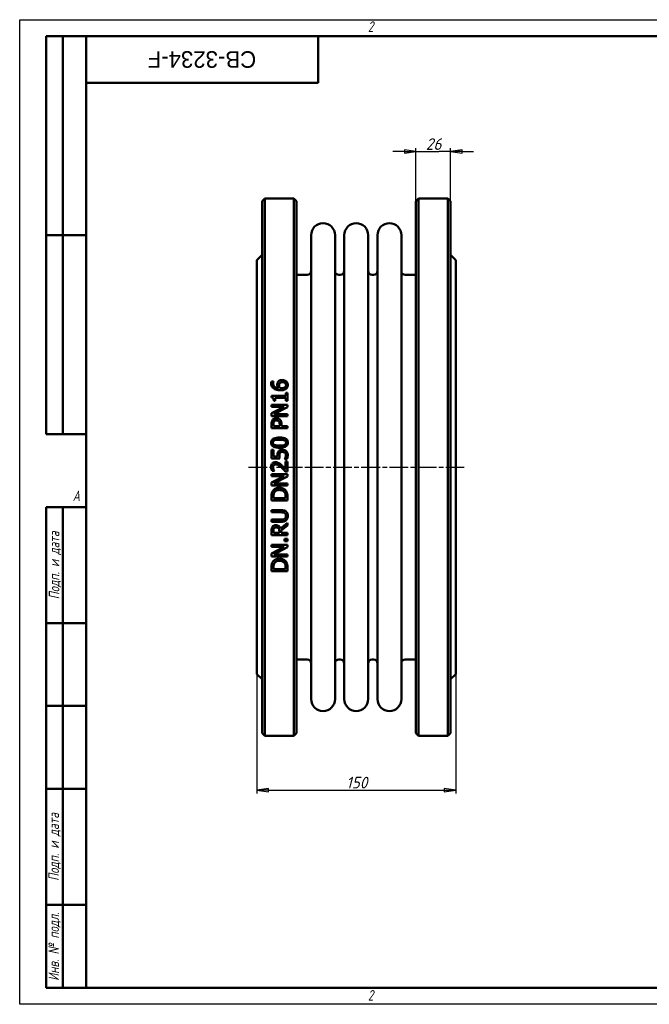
# Model space of a CAD drawing. Header units: millimetres. Extents: x 0 to 1050, y 0 to 742.
# Tile 1 of 2: x 0 to 475, y 0 to 742. Entities that reach past the tile are written whole.
import ezdxf
from ezdxf.enums import TextEntityAlignment as Align

# ---------------------------------------------------------------- set-up
doc = ezdxf.new("R2018")
doc.units = ezdxf.units.MM
doc.header["$LTSCALE"] = 2.5
doc.linetypes.add('CHAIN', pattern=[0.7087, 0.4724, -0.0591, 0.1181, -0.0591])
for name, color, linetype, lineweight in [('Видимый контур (ГОСТ)', 7, 'Continuous', 50), ('Кромка (ГОСТ)', 7, 'Continuous', 50), ('Обозначение (ГОСТ)', 7, 'Continuous', 25), ('Осевая линия (ГОСТ)', 7, 'Continuous', 25), ('Размер (ГОСТ)', 7, 'Continuous', 25), ('Эскизная геометрия (ГОСТ)', 7, 'Continuous', 50)]:
    doc.layers.add(name, color=color, linetype=linetype, lineweight=lineweight)
doc.styles.add('Альтернативный текст (ГОСТ)', font='arial.ttf', dxfattribs={"width": 0.8})
doc.styles.add('Обычный текст (ГОСТ)', font='GOST Common Italic.ttf')
doc.styles.add('Стиль текста110', font='GOST Common Italic.ttf', dxfattribs={"width": 0.8})
doc.styles.add('Стиль текста112', font='GOST Common Italic.ttf', dxfattribs={"width": 0.8})
doc.dimstyles.new('Обычный (ГОСТ)', dxfattribs={"dimscale": 2.5, "dimtxt": 3.5, "dimasz": 3.5, "dimexe": 1, "dimexo": 0, "dimgap": 0.5, "dimtad": 1, "dimtxsty": 'Обычный текст (ГОСТ)', "dimblk": 'Filled-1', "dimcen": 0.09, "dimdle": 15, "dimclrd": 256, "dimclre": 256, "dimclrt": 256, "dimazin": 2, "dimtfac": 0.714286, "dimtdec": 3, "dimtmove": 0, "dimatfit": 3, "dimfxl": 1, "dimtolj": 1, "dimlwd": 25, "dimlwe": 25, "dimarcsym": 0})

# ---------------------------------------------------------------- blocks, each defined once
blk = doc.blocks.new('Рамки ГОСТ - Рамка')
at = {"layer": 'Кромка (ГОСТ)', "lineweight": 25}
for p, q in [((0, 0), (0, 297)), ((0, 297), (420, 297)), ((420, 0), (0, 0))]:
    blk.add_line(p, q, dxfattribs=at)
at = {"layer": 'Кромка (ГОСТ)'}
for p, q in [((415, 292), (20, 292)), ((20, 292), (20, 5)), ((20, 5), (415, 5))]:
    blk.add_line(p, q, dxfattribs=at)
at = {"layer": 'Кромка (ГОСТ)', "char_height": 3.17, "attachment_point": 1, "style": 'Альтернативный текст (ГОСТ)'}
for s, insert, width in [('\\fGOST Common|b0|i1;{\\H3.1700;2}', (105, 296.5), 5.2328), ('\\fGOST Common|b0|i1;{\\H3.1700;A}', (16, 155), 5.1335), ('\\fGOST Common|b0|i1;{\\H3.1700;2}', (104.99, 4.3), 5.2328)]:
    blk.add_mtext(s, dxfattribs=dict(at, insert=insert, width=width))
blk = doc.blocks.new('ГОСТ - Доп. графы 1')
at = {"layer": 'Эскизная геометрия (ГОСТ)'}
for p, q in [((-12, 0), (-12, 145)), ((-12, 145), (0, 145)), ((-7, 145), (-7, 0)), ((-12, 110), (-7, 110)), ((-7, 110), (0, 110)), ((-12, 85), (-7, 85)), ((-7, 85), (0, 85)), ((-12, 60), (-7, 60)), ((-7, 60), (0, 60)), ((-12, 25), (-7, 25)), ((-7, 25), (0, 25)), ((0, 0), (-12, 0))]:
    blk.add_line(p, q, dxfattribs=at)
at = {"layer": 'Обозначение (ГОСТ)', "char_height": 3.17, "attachment_point": 5, "rotation": 90, "style": 'Альтернативный текст (ГОСТ)'}
for s, insert, width in [('\\fGOST Common|b0|i1;{\\H3.1700;Подп. и дата}', (-9.37, 127.41), 34.7679), ('\\fGOST Common|b0|i1;{\\H3.1700;Подп. и дата}', (-9.5, 42.47), 35.1486), ('\\fGOST Common|b0|i1;{\\H3.1700;Инв. № подл.}', (-9.5, 12.41), 24.9618)]:
    blk.add_mtext(s, dxfattribs=dict(at, insert=insert, width=width))
at = {"layer": 'Обозначение (ГОСТ)', "style": 'Стиль текста112'}
for tag, p in [('Подп._и_дата_2', (-3.53, 127.51)), ('Инв._номер_дубликата', (-3.41, 97.47)), ('Взамен_инв._номера', (-3.46, 72.53)), ('Подп._и_дата_1', (-3.42, 42.35)), ('ИНВЕНТАРНЫЙ_НОМЕР', (-3.33, 12.68))]:
    blk.add_attdef(tag, text='', height=3.17, rotation=90, dxfattribs=at).set_placement(p, align=Align.MIDDLE_CENTER)
blk = doc.blocks.new('ГОСТ - Доп. графы 2')
at = {"layer": 'Эскизная геометрия (ГОСТ)'}
for p, q in [((-12, 0), (-12, 120)), ((-12, 120), (0, 120)), ((-7, 0), (-7, 120)), ((-12, 60), (0, 60)), ((0, 0), (-12, 0))]:
    blk.add_line(p, q, dxfattribs=at)
at = {"layer": 'Обозначение (ГОСТ)', "style": 'Стиль текста112'}
for tag, p in [('Первичная_применяемость', (-3.65, 90.03)), ('Справочный_номер', (-3.55, 30.02))]:
    blk.add_attdef(tag, text='', height=3.17, rotation=90, dxfattribs=at).set_placement(p, align=Align.MIDDLE_CENTER)
blk = doc.blocks.new('ГОСТ - Доп. графы 3')
at = {"layer": 'Эскизная геометрия (ГОСТ)'}
for p, q in [((0, 0), (70, 0)), ((70, 0), (70, -14)), ((70, -14), (0, -14))]:
    blk.add_line(p, q, dxfattribs=at)
at = {"layer": 'Обозначение (ГОСТ)', "style": 'Стиль текста110'}
blk.add_attdef('ОБОЗНАЧЕНИЕ', text='', height=5, rotation=180, dxfattribs=at).set_placement((34.94, -6.97), align=Align.MIDDLE_CENTER)
blk = doc.blocks.new('Filled-1')
at = {"color": 0}
for p, q in [((0, 0), (-1, 0.143)), ((-1, 0.143), (-1, -0.143)), ((-1, 0), (0, 0)), ((-1, -0.143), (0, 0))]:
    blk.add_line(p, q, dxfattribs=at)
at = {"color": 0, "flags": 128}
blk.add_lwpolyline([(-1, -0.143), (0, 0), (-1, 0.143), (-1, -0.143)], dxfattribs=at)
at = {"color": 0}
blk.add_solid([(-1, -0.143), (0, 0), (-1, 0.143), (-1, -0.143)], dxfattribs=at)
blk = doc.blocks.new('*D9')
at = {"layer": 'Defpoints', "color": 0, "linetype": 'Continuous', "transparency": 16777216}
for p in [(178.64, 249.08), (328.64, 249.08), (328.64, 161.58)]:
    blk.add_point(p, dxfattribs=at)
at = {"layer": 'Размер (ГОСТ)', "linetype": 'Continuous', "lineweight": 25, "transparency": 16777216}
for p, q in [((178.64, 249.08), (178.64, 159.08)), ((328.64, 249.08), (328.64, 159.08)), ((187.39, 161.58), (319.89, 161.58))]:
    blk.add_line(p, q, dxfattribs=at)
at = {"layer": 'Размер (ГОСТ)', "linetype": 'Continuous', "lineweight": 25, "transparency": 16777216, "xscale": 8.75, "yscale": 8.75, "zscale": 8.75, "rotation": 180}
blk.add_blockref('Filled-1', (178.64, 161.58), dxfattribs=at)
at = {"layer": 'Размер (ГОСТ)', "linetype": 'Continuous', "lineweight": 25, "transparency": 16777216, "xscale": 8.75, "yscale": 8.75, "zscale": 8.75}
blk.add_blockref('Filled-1', (328.64, 161.58), dxfattribs=at)
at = {"layer": 'Размер (ГОСТ)', "linetype": 'Continuous', "lineweight": 25, "transparency": 16777216, "insert": (246.06, 171.58), "char_height": 8.75, "attachment_point": 1, "style": 'Обычный текст (ГОСТ)'}
blk.add_mtext('\\A1;150', dxfattribs=at)
blk = doc.blocks.new('*D13')
at = {"layer": 'Defpoints', "color": 0, "linetype": 'Continuous', "transparency": 16777216}
for p in [(324.64, 643.08), (298.64, 605.58), (324.64, 605.58)]:
    blk.add_point(p, dxfattribs=at)
at = {"layer": 'Размер (ГОСТ)', "linetype": 'Continuous', "lineweight": 25, "transparency": 16777216}
for p, q in [((289.89, 643.08), (281.14, 643.08)), ((298.64, 605.58), (298.64, 645.58)), ((298.64, 643.08), (307.39, 643.08)), ((307.39, 643.08), (315.89, 643.08)), ((324.64, 643.08), (315.89, 643.08)), ((324.64, 605.58), (324.64, 645.58)), ((333.39, 643.08), (342.14, 643.08))]:
    blk.add_line(p, q, dxfattribs=at)
at = {"layer": 'Размер (ГОСТ)', "linetype": 'Continuous', "lineweight": 25, "transparency": 16777216, "xscale": 8.75, "yscale": 8.75, "zscale": 8.75}
blk.add_blockref('Filled-1', (298.64, 643.08), dxfattribs=at)
at = {"layer": 'Размер (ГОСТ)', "linetype": 'Continuous', "lineweight": 25, "transparency": 16777216, "xscale": 8.75, "yscale": 8.75, "zscale": 8.75, "rotation": 180}
blk.add_blockref('Filled-1', (324.64, 643.08), dxfattribs=at)
at = {"layer": 'Размер (ГОСТ)', "linetype": 'Continuous', "lineweight": 25, "transparency": 16777216, "insert": (306.12, 653.08), "char_height": 8.75, "attachment_point": 1, "style": 'Обычный текст (ГОСТ)'}
blk.add_mtext('\\A1;26', dxfattribs=at)

msp = doc.modelspace()

# ---------------------------------------------------------------- linework, layer by layer
at = {"layer": 'Видимый контур (ГОСТ)'}
for p, q in [((182.641, 605.58), (184.641, 607.58)), ((182.641, 605.58), (182.641, 204.58)), ((184.641, 202.58), (184.641, 607.58)), ((184.641, 607.58), (206.641, 607.58)), ((206.641, 607.58), (206.641, 202.58)), ((208.641, 605.58), (206.641, 607.58)), ((208.641, 204.58), (208.641, 605.58)), ((298.641, 605.58), (300.641, 607.58)), ((298.641, 204.58), (298.641, 605.58)), ((300.641, 607.58), (322.641, 607.58)), ((300.641, 607.58), (300.641, 202.58)), ((322.641, 202.58), (322.641, 607.58)), ((324.641, 605.58), (322.641, 607.58)), ((324.641, 605.58), (324.641, 204.58)), ((219.641, 230.08), (219.641, 580.08)), ((237.641, 230.08), (237.641, 580.08)), ((244.641, 230.08), (244.641, 580.08)), ((262.641, 230.08), (262.641, 580.08)), ((269.641, 230.08), (269.641, 580.08)), ((287.641, 230.08), (287.641, 580.08)), ((178.641, 561.08), (182.641, 565.08)), ((328.641, 561.08), (324.641, 565.08)), ((178.641, 561.08), (178.641, 249.08)), ((328.641, 561.08), (328.641, 249.08)), ((208.641, 550.08), (216.641, 550.08)), ((240.641, 550.08), (241.641, 550.08)), ((265.641, 550.08), (266.641, 550.08)), ((290.641, 550.08), (298.641, 550.08)), ((189.734, 469.754), (191.28, 469.754)), ((191.28, 469.686), (191.28, 469.754)), ((200.567, 461.002), (200.567, 458.872)), ((200.567, 461.002), (201.793, 461.002)), ((201.793, 455.148), (201.793, 461.002)), ((189.754, 458.872), (189.754, 457.628)), ((189.754, 458.872), (200.567, 458.872)), ((192.525, 455.148), (191.426, 455.148)), ((192.525, 455.148), (192.525, 457.326)), ((200.567, 457.326), (192.525, 457.326)), ((200.567, 457.326), (200.567, 455.148)), ((201.793, 455.148), (200.567, 455.148)), ((189.793, 452.114), (201.793, 452.114)), ((189.793, 452.114), (189.793, 450.626)), ((199.293, 450.626), (189.793, 450.626)), ((199.293, 450.626), (189.793, 445.793)), ((189.793, 445.793), (189.793, 443.527)), ((191.446, 445.015), (201.793, 450.324)), ((201.793, 450.324), (201.793, 452.114)), ((201.793, 443.527), (189.793, 443.527)), ((191.446, 445.015), (201.793, 445.015)), ((201.793, 443.527), (201.793, 445.015)), ((189.793, 437.44), (189.793, 434.425)), ((201.793, 434.425), (189.793, 434.425)), ((191.173, 436.02), (191.173, 437.342)), ((191.173, 436.02), (195.958, 436.02)), ((195.958, 437.109), (195.958, 436.02)), ((197.319, 436.02), (197.319, 437.371)), ((197.319, 436.02), (201.793, 436.02)), ((201.793, 434.425), (201.793, 436.02)), ((189.793, 418.127), (189.793, 411.543)), ((189.793, 418.127), (191.203, 418.127)), ((191.203, 413.089), (191.203, 418.127)), ((195.977, 411.543), (189.793, 411.543)), ((191.203, 413.089), (194.402, 413.089)), ((199.663, 411.164), (199.663, 411.047)), ((201.365, 411.047), (199.663, 411.047)), ((200.402, 409.316), (201.793, 409.316)), ((200.402, 409.316), (200.402, 403.423)), ((201.793, 401.916), (201.793, 409.316)), ((191.971, 402.169), (190.259, 402.169)), ((191.971, 402.169), (191.971, 402.256)), ((201.793, 401.916), (200.091, 401.916)), ((189.793, 399.825), (189.793, 398.337)), ((189.793, 399.825), (201.793, 399.825)), ((199.293, 398.337), (189.793, 393.504)), ((199.293, 398.337), (189.793, 398.337)), ((191.446, 392.726), (201.793, 398.036)), ((201.793, 398.036), (201.793, 399.825)), ((189.793, 393.504), (189.793, 391.239)), ((201.793, 391.239), (189.793, 391.239)), ((191.446, 392.726), (201.793, 392.726)), ((201.793, 391.239), (201.793, 392.726)), ((189.793, 382.778), (189.793, 380.046)), ((201.793, 380.046), (189.793, 380.046)), ((191.173, 381.641), (191.173, 382.856)), ((191.173, 381.641), (200.412, 381.641)), ((200.412, 382.856), (200.412, 381.641)), ((201.793, 380.046), (201.793, 382.807)), ((189.793, 372.606), (197.28, 372.606)), ((189.793, 372.606), (189.793, 371.012)), ((197.319, 371.012), (189.793, 371.012)), ((189.793, 365.517), (189.793, 363.923)), ((189.793, 365.517), (197.28, 365.517)), ((197.28, 363.923), (189.793, 363.923)), ((189.793, 356.921), (189.793, 353.829)), ((191.173, 355.423), (191.173, 357.008)), ((195.686, 356.824), (195.686, 355.423)), ((201.793, 363.115), (196.57, 358.846)), ((197.018, 357.252), (201.793, 361.044)), ((197.018, 355.423), (197.018, 357.252)), ((201.793, 361.044), (201.793, 363.115)), ((201.793, 353.829), (189.793, 353.829)), ((191.173, 355.423), (195.686, 355.423)), ((197.018, 355.423), (201.793, 355.423)), ((199.498, 351.067), (199.498, 349.141)), ((199.498, 351.067), (201.793, 351.067)), ((201.793, 349.141), (199.498, 349.141)), ((201.793, 353.829), (201.793, 355.423)), ((201.793, 349.141), (201.793, 351.067)), ((189.793, 346.399), (189.793, 344.911)), ((189.793, 346.399), (201.793, 346.399)), ((199.293, 344.911), (189.793, 340.078)), ((199.293, 344.911), (189.793, 344.911)), ((191.446, 339.3), (201.793, 344.61)), ((201.793, 344.61), (201.793, 346.399)), ((189.793, 340.078), (189.793, 337.812)), ((201.793, 337.812), (189.793, 337.812)), ((191.446, 339.3), (201.793, 339.3)), ((201.793, 337.812), (201.793, 339.3)), ((189.793, 329.352), (189.793, 326.619)), ((191.173, 328.214), (191.173, 329.43)), ((191.173, 328.214), (200.412, 328.214)), ((200.412, 329.43), (200.412, 328.214)), ((201.793, 326.619), (201.793, 329.381)), ((201.793, 326.619), (189.793, 326.619)), ((208.641, 260.08), (216.641, 260.08)), ((240.641, 260.08), (241.641, 260.08)), ((265.641, 260.08), (266.641, 260.08)), ((290.641, 260.08), (298.641, 260.08)), ((178.641, 249.08), (182.641, 245.08)), ((328.641, 249.08), (324.641, 245.08)), ((182.641, 204.58), (184.641, 202.58)), ((184.641, 202.58), (206.641, 202.58)), ((208.641, 204.58), (206.641, 202.58)), ((298.641, 204.58), (300.641, 202.58)), ((300.641, 202.58), (322.641, 202.58)), ((324.641, 204.58), (322.641, 202.58))]:
    msp.add_line(p, q, dxfattribs=at)
for centre, radius, start, end in [((228.641, 580.08), 9, 0, 180), ((253.641, 580.08), 9, 0, 180), ((278.641, 580.08), 9, 0, 180), ((216.641, 553.08), 3, 270, 0), ((240.641, 553.08), 3, 180, 270), ((241.641, 553.08), 3, 270, 0), ((265.641, 553.08), 3, 180, 270), ((266.641, 553.08), 3, 270, 0), ((290.641, 553.08), 3, 180, 270), ((216.641, 257.08), 3, 0, 90), ((240.641, 257.08), 3, 90, 180), ((241.641, 257.08), 3, 0, 90), ((265.641, 257.08), 3, 90, 180), ((266.641, 257.08), 3, 0, 90), ((290.641, 257.08), 3, 90, 180), ((228.641, 230.08), 9, 180, 0), ((253.641, 230.08), 9, 180, 0), ((278.641, 230.08), 9, 180, 0)]:
    msp.add_arc(centre, radius, start, end, dxfattribs=at)
for points, knots in [([(189.569, 468.393), (189.569, 468.531), (189.572, 468.67), (189.588, 468.942), (189.6, 469.086), (189.64, 469.396), (189.677, 469.581), (189.734, 469.754)], [0, 0, 0, 0, 0.04372613, 0.04372613, 0.08624022, 0.08624022, 0.14462436, 0.14462436, 0.14462436, 0.14462436]), ([(191.504, 464.328), (191.068, 464.639), (190.702, 465.013), (190.243, 465.689), (190.012, 466.07), (189.645, 467.186), (189.569, 467.79), (189.569, 468.393)], [0, 0, 0, 0, 0.16332537, 0.16332537, 0.25324514, 0.25324514, 0.34933897, 0.34933897, 0.34933897, 0.34933897]), ([(191.28, 469.686), (191.211, 469.552), (191.155, 469.388), (190.998, 468.849), (190.959, 468.508), (190.959, 468.179)], [0, 0, 0, 0, 0.04720016, 0.04720016, 0.17794969, 0.17794969, 0.17794969, 0.17794969]), ([(190.959, 468.179), (190.959, 467.73), (191.028, 467.285), (191.346, 466.493), (191.566, 466.163), (192.112, 465.615), (192.477, 465.338), (193.626, 464.855), (194.306, 464.726), (194.966, 464.668)], [0, 0, 0, 0, 0.14160756, 0.14160756, 0.26704432, 0.26704432, 0.37950206, 0.37950206, 0.50562591, 0.50562591, 0.50562591, 0.50562591]), ([(194.13, 467.167), (194.13, 467.392), (194.141, 467.619), (194.18, 467.951), (194.197, 468.059), (194.269, 468.424), (194.335, 468.617), (194.533, 469.044), (194.679, 469.276), (194.84, 469.491)], [0, 0, 0, 0, 0.07076329, 0.07076329, 0.10523678, 0.10523678, 0.18788763, 0.18788763, 0.29585741, 0.29585741, 0.29585741, 0.29585741]), ([(194.84, 469.491), (194.997, 469.702), (195.18, 469.892), (195.674, 470.28), (195.951, 470.413), (196.446, 470.611), (196.748, 470.687), (197.336, 470.776), (197.62, 470.794), (197.903, 470.794)], [0, 0, 0, 0, 0.08176323, 0.08176323, 0.19269455, 0.19269455, 0.34625038, 0.34625038, 0.48538988, 0.48538988, 0.48538988, 0.48538988]), ([(195.88, 468.344), (195.77, 468.205), (195.684, 468.054), (195.477, 467.509), (195.462, 467.054), (195.462, 466.807)], [0, 0, 0, 0, 0.05489026, 0.05489026, 0.18277124, 0.18277124, 0.18277124, 0.18277124]), ([(197.971, 469.161), (197.699, 469.161), (197.42, 469.141), (196.83, 469.023), (196.572, 468.916), (196.17, 468.652), (196.014, 468.508), (195.88, 468.344)], [0, 0, 0, 0, 0.08145716, 0.08145716, 0.18060014, 0.18060014, 0.26084647, 0.26084647, 0.26084647, 0.26084647]), ([(197.903, 470.794), (198.197, 470.794), (198.489, 470.771), (199.33, 470.623), (199.752, 470.445), (200.379, 470.116), (200.666, 469.913), (200.917, 469.666)], [0, 0, 0, 0, 0.08819534, 0.08819534, 0.2564784, 0.2564784, 0.42703643, 0.42703643, 0.42703643, 0.42703643]), ([(200.733, 466.992), (200.733, 467.287), (200.685, 467.577), (200.467, 468.091), (200.318, 468.302), (199.968, 468.637), (199.753, 468.798), (199.203, 469.016), (198.961, 469.074), (198.472, 469.146), (198.22, 469.161), (197.971, 469.161)], [0, 0, 0, 0, 0.09285502, 0.09285502, 0.17474739, 0.17474739, 0.24171211, 0.24171211, 0.28880549, 0.28880549, 0.3364112, 0.3364112, 0.3364112, 0.3364112]), ([(200.917, 469.666), (201.148, 469.444), (201.348, 469.2), (201.668, 468.682), (201.783, 468.431), (201.992, 467.785), (202.045, 467.386), (202.045, 466.982)], [0, 0, 0, 0, 0.0986106, 0.0986106, 0.18959474, 0.18959474, 0.32425303, 0.32425303, 0.32425303, 0.32425303]), ([(196.522, 463.015), (195.976, 463.015), (195.427, 463.044), (194.243, 463.194), (193.586, 463.333), (192.438, 463.756), (191.95, 464.007), (191.504, 464.328)], [0, 0, 0, 0, 0.16362634, 0.16362634, 0.35823468, 0.35823468, 0.51951888, 0.51951888, 0.51951888, 0.51951888]), ([(194.966, 464.668), (194.808, 464.895), (194.667, 465.132), (194.49, 465.494), (194.439, 465.611), (194.28, 466.013), (194.13, 466.477), (194.13, 467.167)], [0, 0, 0, 0, 0.08550277, 0.08550277, 0.12557183, 0.12557183, 0.22061301, 0.22061301, 0.22061301, 0.22061301]), ([(195.462, 466.807), (195.462, 466.606), (195.478, 466.405), (195.547, 465.999), (195.598, 465.804), (195.785, 465.275), (195.939, 464.964), (196.123, 464.668)], [0, 0, 0, 0, 0.06348096, 0.06348096, 0.12952943, 0.12952943, 0.23612541, 0.23612541, 0.23612541, 0.23612541]), ([(196.123, 464.668), (196.235, 464.662), (196.348, 464.655), (196.507, 464.646), (196.644, 464.639), (196.882, 464.639)], [0, 0, 0, 0, 0.033698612, 0.033698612, 0.047722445, 0.047722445, 0.047722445, 0.047722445]), ([(200.956, 464.337), (200.73, 464.121), (200.473, 463.939), (199.753, 463.537), (199.324, 463.398), (198.7, 463.21), (198.252, 463.129), (197.384, 463.034), (196.949, 463.015), (196.522, 463.015)], [0, 0, 0, 0, 0.09602158, 0.09602158, 0.24989553, 0.24989553, 0.58052787, 0.58052787, 0.89775024, 0.89775024, 0.89775024, 0.89775024]), ([(196.882, 464.639), (197.267, 464.639), (197.669, 464.656), (198.808, 464.802), (199.243, 464.988), (199.74, 465.251), (199.908, 465.362), (200.052, 465.495)], [0, 0, 0, 0, 0.1155848, 0.1155848, 0.34447541, 0.34447541, 0.46864696, 0.46864696, 0.46864696, 0.46864696]), ([(200.052, 465.495), (200.201, 465.628), (200.337, 465.778), (200.496, 466.023), (200.583, 466.171), (200.706, 466.591), (200.733, 466.79), (200.733, 466.992)], [0, 0, 0, 0, 0.06134711, 0.06134711, 0.09057189, 0.09057189, 0.11570086, 0.11570086, 0.11570086, 0.11570086]), ([(202.045, 466.982), (202.045, 466.718), (202.023, 466.454), (201.927, 465.945), (201.856, 465.704), (201.67, 465.265), (201.562, 465.069), (201.294, 464.685), (201.135, 464.503), (200.956, 464.337)], [0, 0, 0, 0, 0.08329006, 0.08329006, 0.16277687, 0.16277687, 0.2339175, 0.2339175, 0.30965661, 0.30965661, 0.30965661, 0.30965661]), ([(191.426, 455.148), (191.426, 455.487), (191.406, 455.85), (191.265, 456.625), (191.143, 456.863), (190.975, 457.126), (190.867, 457.235), (190.6, 457.42), (190.445, 457.487), (190.112, 457.585), (189.932, 457.613), (189.754, 457.628)], [0, 0, 0, 0, 0.10512749, 0.10512749, 0.24357453, 0.24357453, 0.38122682, 0.38122682, 0.52731535, 0.52731535, 0.6817358, 0.6817358, 0.6817358, 0.6817358]), ([(189.793, 437.44), (189.793, 437.777), (189.806, 438.121), (189.869, 438.753), (189.916, 439.06), (190.103, 439.79), (190.281, 440.206), (190.541, 440.581)], [0, 0, 0, 0, 0.10244413, 0.10244413, 0.19300758, 0.19300758, 0.33087042, 0.33087042, 0.33087042, 0.33087042]), ([(190.541, 440.581), (190.695, 440.806), (190.873, 441.011), (191.354, 441.44), (191.616, 441.589), (192.039, 441.8), (192.317, 441.887), (192.869, 441.989), (193.14, 442.01), (193.41, 442.01)], [0, 0, 0, 0, 0.08270661, 0.08270661, 0.19488959, 0.19488959, 0.37532473, 0.37532473, 0.54177834, 0.54177834, 0.54177834, 0.54177834]), ([(191.63, 439.482), (191.502, 439.289), (191.407, 439.079), (191.274, 438.636), (191.173, 438.201), (191.173, 437.342)], [0, 0, 0, 0, 0.07027965, 0.07027965, 0.14031791, 0.14031791, 0.14031791, 0.14031791]), ([(193.459, 440.347), (193.189, 440.347), (192.918, 440.317), (192.41, 440.165), (192.232, 440.063), (191.92, 439.845), (191.761, 439.677), (191.63, 439.482)], [0, 0, 0, 0, 0.08076874, 0.08076874, 0.15927504, 0.15927504, 0.2867447, 0.2867447, 0.2867447, 0.2867447]), ([(193.41, 442.01), (193.718, 442.01), (194.023, 441.977), (194.755, 441.809), (195.227, 441.624), (195.801, 441.215), (195.943, 441.094), (196.075, 440.96)], [0, 0, 0, 0, 0.09251333, 0.09251333, 0.2254206, 0.2254206, 0.27377651, 0.27377651, 0.27377651, 0.27377651]), ([(195.238, 439.666), (195.115, 439.79), (194.98, 439.901), (194.631, 440.125), (194.442, 440.199), (194.012, 440.32), (193.732, 440.347), (193.459, 440.347)], [0, 0, 0, 0, 0.05272115, 0.05272115, 0.12506467, 0.12506467, 0.23875396, 0.23875396, 0.23875396, 0.23875396]), ([(195.958, 437.109), (195.958, 437.408), (195.947, 437.72), (195.882, 438.344), (195.831, 438.584), (195.731, 438.925), (195.663, 439.09), (195.481, 439.4), (195.37, 439.541), (195.238, 439.666)], [0, 0, 0, 0, 0.09082804, 0.09082804, 0.19065074, 0.19065074, 0.29088985, 0.29088985, 0.39260654, 0.39260654, 0.39260654, 0.39260654]), ([(196.075, 440.96), (196.36, 440.67), (196.596, 440.346), (197.017, 439.543), (197.119, 439.154), (197.281, 438.43), (197.319, 437.888), (197.319, 437.371)], [0, 0, 0, 0, 0.12287662, 0.12287662, 0.27527487, 0.27527487, 0.62558949, 0.62558949, 0.62558949, 0.62558949]), ([(189.549, 423.563), (189.549, 424.045), (189.619, 424.526), (189.943, 425.336), (190.151, 425.657), (190.668, 426.184), (191.014, 426.451), (192.17, 426.982), (192.891, 427.152), (194.305, 427.356), (195.063, 427.394), (195.793, 427.394)], [0, 0, 0, 0, 0.14519428, 0.14519428, 0.26272747, 0.26272747, 0.36711172, 0.36711172, 0.4944386, 0.4944386, 0.62760695, 0.62760695, 0.62760695, 0.62760695]), ([(195.802, 419.722), (194.615, 419.722), (193.417, 419.815), (191.607, 420.313), (191.111, 420.595), (190.461, 421.091), (190.2, 421.378), (189.833, 422.003), (189.719, 422.309), (189.578, 422.936), (189.549, 423.25), (189.549, 423.563)], [0, 0, 0, 0, 0.3560771, 0.3560771, 0.6359575, 0.6359575, 0.8971778, 0.8971778, 1.115589, 1.115589, 1.3232911, 1.3232911, 1.3232911, 1.3232911]), ([(192.126, 425.323), (191.852, 425.214), (191.592, 425.066), (191.178, 424.668), (191.08, 424.482), (190.977, 424.243), (190.941, 424.115), (190.892, 423.845), (190.882, 423.703), (190.882, 423.563)], [0, 0, 0, 0, 0.08853336, 0.08853336, 0.17261143, 0.17261143, 0.26068511, 0.26068511, 0.35364184, 0.35364184, 0.35364184, 0.35364184]), ([(190.882, 423.563), (190.882, 423.338), (190.908, 423.111), (191.051, 422.667), (191.159, 422.496), (191.382, 422.236), (191.505, 422.13), (191.797, 421.931), (191.969, 421.844), (192.146, 421.773)], [0, 0, 0, 0, 0.06770368, 0.06770368, 0.1402941, 0.1402941, 0.20625613, 0.20625613, 0.28321195, 0.28321195, 0.28321195, 0.28321195]), ([(195.793, 425.76), (195.102, 425.76), (194.353, 425.738), (193.349, 425.632), (192.705, 425.553), (192.126, 425.323)], [0, 0, 0, 0, 0.20714518, 0.20714518, 0.30226083, 0.30226083, 0.30226083, 0.30226083]), ([(195.793, 427.394), (196.71, 427.394), (197.698, 427.337), (199.58, 426.963), (200.168, 426.685), (200.908, 426.221), (201.221, 425.941), (201.673, 425.3), (201.819, 424.977), (202.007, 424.284), (202.045, 423.923), (202.045, 423.563)], [0, 0, 0, 0, 0.2753195, 0.2753195, 0.5744097, 0.5744097, 0.8589897, 0.8589897, 1.0993767, 1.0993767, 1.3407349, 1.3407349, 1.3407349, 1.3407349]), ([(199.449, 425.333), (199.115, 425.464), (198.742, 425.548), (197.667, 425.719), (196.735, 425.76), (195.793, 425.76)], [0, 0, 0, 0, 0.10756832, 0.10756832, 0.32728599, 0.32728599, 0.32728599, 0.32728599]), ([(202.045, 423.563), (202.045, 423.08), (201.977, 422.596), (201.657, 421.784), (201.452, 421.463), (200.92, 420.914), (200.57, 420.652), (199.48, 420.15), (198.805, 419.984), (197.39, 419.764), (196.578, 419.722), (195.802, 419.722)], [0, 0, 0, 0, 0.14555867, 0.14555867, 0.26244259, 0.26244259, 0.37514407, 0.37514407, 0.51112512, 0.51112512, 0.67222426, 0.67222426, 0.67222426, 0.67222426]), ([(199.42, 421.764), (199.699, 421.868), (199.963, 422.014), (200.401, 422.42), (200.503, 422.614), (200.609, 422.846), (200.649, 422.983), (200.702, 423.267), (200.713, 423.416), (200.713, 423.563)], [0, 0, 0, 0, 0.08956646, 0.08956646, 0.17944062, 0.17944062, 0.2923249, 0.2923249, 0.40925669, 0.40925669, 0.40925669, 0.40925669]), ([(200.713, 423.563), (200.713, 423.795), (200.684, 424.028), (200.541, 424.446), (200.44, 424.62), (200.195, 424.895), (200.074, 424.996), (199.788, 425.185), (199.621, 425.266), (199.449, 425.333)], [0, 0, 0, 0, 0.06991619, 0.06991619, 0.13288239, 0.13288239, 0.18022895, 0.18022895, 0.23541482, 0.23541482, 0.23541482, 0.23541482]), ([(192.146, 421.773), (192.508, 421.63), (192.916, 421.542), (193.98, 421.393), (194.901, 421.355), (195.802, 421.355)], [0, 0, 0, 0, 0.11708957, 0.11708957, 0.32283431, 0.32283431, 0.32283431, 0.32283431]), ([(194.334, 414.179), (194.334, 414.555), (194.353, 414.951), (194.465, 415.729), (194.546, 415.983), (194.74, 416.457), (194.897, 416.718), (195.083, 416.96)], [0, 0, 0, 0, 0.11317237, 0.11317237, 0.2360517, 0.2360517, 0.41658486, 0.41658486, 0.41658486, 0.41658486]), ([(195.083, 416.96), (195.273, 417.212), (195.497, 417.431), (196.189, 417.914), (196.598, 418.028), (197.195, 418.165), (197.596, 418.195), (197.981, 418.195)], [0, 0, 0, 0, 0.09503759, 0.09503759, 0.25329896, 0.25329896, 0.52026271, 0.52026271, 0.52026271, 0.52026271]), ([(196.24, 415.88), (196.089, 415.71), (195.976, 415.515), (195.742, 414.899), (195.686, 414.389), (195.686, 413.916)], [0, 0, 0, 0, 0.06834745, 0.06834745, 0.19803956, 0.19803956, 0.19803956, 0.19803956]), ([(195.802, 421.355), (196.468, 421.355), (197.238, 421.371), (198.178, 421.457), (198.787, 421.522), (199.42, 421.764)], [0, 0, 0, 0, 0.19978457, 0.19978457, 0.2814514, 0.2814514, 0.2814514, 0.2814514]), ([(197.971, 416.561), (197.603, 416.561), (197.238, 416.518), (196.852, 416.358), (196.706, 416.291), (196.432, 416.087), (196.33, 415.99), (196.24, 415.88)], [0, 0, 0, 0, 0.11025097, 0.11025097, 0.14101167, 0.14101167, 0.16297191, 0.16297191, 0.16297191, 0.16297191]), ([(199.925, 415.948), (199.72, 416.121), (199.491, 416.253), (198.974, 416.456), (198.581, 416.561), (197.971, 416.561)], [0, 0, 0, 0, 0.08043124, 0.08043124, 0.16656791, 0.16656791, 0.16656791, 0.16656791]), ([(197.981, 418.195), (198.53, 418.195), (199.068, 418.111), (199.964, 417.776), (200.432, 417.541), (200.869, 417.135)], [0, 0, 0, 0, 0.16470214, 0.16470214, 0.28700239, 0.28700239, 0.28700239, 0.28700239]), ([(200.655, 414.217), (200.655, 414.481), (200.616, 414.739), (200.52, 415.05), (200.488, 415.149), (200.382, 415.387), (200.311, 415.51), (200.138, 415.744), (200.037, 415.851), (199.925, 415.948)], [0, 0, 0, 0, 0.07912152, 0.07912152, 0.0977333, 0.0977333, 0.12021961, 0.12021961, 0.1435282, 0.1435282, 0.1435282, 0.1435282]), ([(200.869, 417.135), (201.166, 416.859), (201.403, 416.536), (201.706, 415.95), (201.839, 415.648), (202.011, 414.897), (202.045, 414.543), (202.045, 414.188)], [0, 0, 0, 0, 0.12177808, 0.12177808, 0.19797529, 0.19797529, 0.26313513, 0.26313513, 0.26313513, 0.26313513]), ([(189.54, 405.242), (189.54, 405.794), (189.611, 406.355), (189.995, 407.358), (190.247, 407.681), (190.712, 408.168), (191.02, 408.386), (191.59, 408.635), (191.817, 408.704), (192.308, 408.799), (192.573, 408.82), (192.836, 408.82)], [0, 0, 0, 0, 0.16551715, 0.16551715, 0.32203836, 0.32203836, 0.53000187, 0.53000187, 0.6583764, 0.6583764, 0.80094412, 0.80094412, 0.80094412, 0.80094412]), ([(192.836, 408.82), (193.275, 408.82), (193.715, 408.773), (194.355, 408.595), (194.769, 408.469), (195.238, 408.198)], [0, 0, 0, 0, 0.13153995, 0.13153995, 0.19929115, 0.19929115, 0.19929115, 0.19929115]), ([(194.402, 413.089), (194.379, 413.263), (194.362, 413.437), (194.343, 413.744), (194.334, 413.959), (194.334, 414.179)], [0, 0, 0, 0, 0.052464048, 0.052464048, 0.092292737, 0.092292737, 0.092292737, 0.092292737]), ([(195.686, 413.916), (195.686, 413.589), (195.704, 413.263), (195.797, 412.456), (195.906, 411.867), (195.977, 411.543)], [0, 0, 0, 0, 0.09813894, 0.09813894, 0.24414131, 0.24414131, 0.24414131, 0.24414131]), ([(199.663, 411.164), (199.765, 411.302), (199.869, 411.489), (200.051, 411.843), (200.17, 412.095), (200.305, 412.457)], [0, 0, 0, 0, 0.05153016, 0.05153016, 0.10177063, 0.10177063, 0.10177063, 0.10177063]), ([(200.305, 412.457), (200.391, 412.705), (200.471, 412.964), (200.587, 413.42), (200.655, 413.725), (200.655, 414.217)], [0, 0, 0, 0, 0.07872824, 0.07872824, 0.14109594, 0.14109594, 0.14109594, 0.14109594]), ([(202.045, 414.188), (202.045, 413.801), (202.016, 413.416), (201.869, 412.452), (201.684, 411.697), (201.365, 411.047)], [0, 0, 0, 0, 0.11636535, 0.11636535, 0.29274284, 0.29274284, 0.29274284, 0.29274284]), ([(190.259, 402.169), (190.082, 402.531), (189.929, 403.004), (189.707, 403.811), (189.54, 404.47), (189.54, 405.242)], [0, 0, 0, 0, 0.12114398, 0.12114398, 0.21618072, 0.21618072, 0.21618072, 0.21618072]), ([(191.417, 406.594), (191.256, 406.407), (191.138, 406.196), (190.997, 405.781), (190.93, 405.51), (190.93, 405.125)], [0, 0, 0, 0, 0.07386048, 0.07386048, 0.13150772, 0.13150772, 0.13150772, 0.13150772]), ([(190.93, 405.125), (190.93, 404.833), (190.968, 404.544), (191.069, 404.131), (191.148, 403.812), (191.31, 403.423)], [0, 0, 0, 0, 0.08771739, 0.08771739, 0.12771347, 0.12771347, 0.12771347, 0.12771347]), ([(191.31, 403.423), (191.4, 403.198), (191.509, 402.981), (191.743, 402.599), (191.853, 402.425), (191.971, 402.256)], [0, 0, 0, 0, 0.07292959, 0.07292959, 0.13458837, 0.13458837, 0.13458837, 0.13458837]), ([(192.924, 407.187), (192.623, 407.187), (192.318, 407.145), (191.95, 406.995), (191.824, 406.935), (191.591, 406.772), (191.498, 406.689), (191.417, 406.594)], [0, 0, 0, 0, 0.09022334, 0.09022334, 0.11897501, 0.11897501, 0.14165518, 0.14165518, 0.14165518, 0.14165518]), ([(197.203, 404.814), (196.74, 405.235), (196.218, 405.687), (195.477, 406.248), (195.213, 406.435), (194.731, 406.726), (194.392, 406.91), (193.62, 407.137), (193.276, 407.187), (192.924, 407.187)], [0, 0, 0, 0, 0.18779302, 0.18779302, 0.27810218, 0.27810218, 0.3557601, 0.3557601, 0.41615177, 0.41615177, 0.41615177, 0.41615177]), ([(195.238, 408.198), (195.597, 407.999), (195.935, 407.763), (196.61, 407.214), (196.955, 406.909), (197.29, 406.594)], [0, 0, 0, 0, 0.12308135, 0.12308135, 0.26105328, 0.26105328, 0.26105328, 0.26105328]), ([(200.091, 401.916), (199.666, 402.369), (199.234, 402.821), (198.445, 403.631), (197.938, 404.146), (197.203, 404.814)], [0, 0, 0, 0, 0.18630599, 0.18630599, 0.33949933, 0.33949933, 0.33949933, 0.33949933]), ([(197.29, 406.594), (197.858, 406.072), (198.414, 405.521), (199.239, 404.659), (199.902, 403.961), (200.402, 403.423)], [0, 0, 0, 0, 0.23134695, 0.23134695, 0.35788008, 0.35788008, 0.35788008, 0.35788008]), ([(189.793, 382.778), (189.793, 383.289), (189.81, 383.83), (189.922, 384.95), (190.011, 385.316), (190.229, 386.09), (190.441, 386.614), (190.746, 387.076)], [0, 0, 0, 0, 0.15421803, 0.15421803, 0.33911685, 0.33911685, 0.74631427, 0.74631427, 0.74631427, 0.74631427]), ([(190.746, 387.076), (191.011, 387.476), (191.324, 387.834), (192.16, 388.551), (192.634, 388.81), (193.431, 389.166), (193.893, 389.301), (194.84, 389.472), (195.322, 389.508), (195.802, 389.508)], [0, 0, 0, 0, 0.1442678, 0.1442678, 0.33099455, 0.33099455, 0.56153926, 0.56153926, 0.79098513, 0.79098513, 0.79098513, 0.79098513]), ([(195.783, 387.845), (195.196, 387.845), (194.598, 387.783), (193.604, 387.49), (193.196, 387.303), (192.449, 386.767), (192.138, 386.426), (191.893, 386.026)], [0, 0, 0, 0, 0.17599053, 0.17599053, 0.31087676, 0.31087676, 0.45214039, 0.45214039, 0.45214039, 0.45214039]), ([(199.614, 386.172), (199.416, 386.465), (199.181, 386.725), (198.663, 387.142), (198.318, 387.369), (197.506, 387.656), (197.176, 387.729), (196.496, 387.825), (196.137, 387.845), (195.783, 387.845)], [0, 0, 0, 0, 0.10645727, 0.10645727, 0.19966055, 0.19966055, 0.25842851, 0.25842851, 0.32089401, 0.32089401, 0.32089401, 0.32089401]), ([(195.802, 389.508), (196.447, 389.508), (197.086, 389.431), (198.668, 388.982), (199.357, 388.536), (200.189, 387.874), (200.541, 387.494), (200.83, 387.057)], [0, 0, 0, 0, 0.19338078, 0.19338078, 0.49345922, 0.49345922, 0.78495104, 0.78495104, 0.78495104, 0.78495104]), ([(200.412, 382.856), (200.412, 383.2), (200.398, 383.55), (200.334, 384.214), (200.282, 384.573), (200.083, 385.352), (199.889, 385.78), (199.614, 386.172)], [0, 0, 0, 0, 0.10392174, 0.10392174, 0.2011566, 0.2011566, 0.34366492, 0.34366492, 0.34366492, 0.34366492]), ([(200.83, 387.057), (201.089, 386.644), (201.304, 386.206), (201.586, 385.34), (201.793, 384.54), (201.793, 382.807)], [0, 0, 0, 0, 0.14664938, 0.14664938, 0.27452497, 0.27452497, 0.27452497, 0.27452497]), ([(191.893, 386.026), (191.707, 385.711), (191.557, 385.379), (191.311, 384.607), (191.173, 383.976), (191.173, 382.856)], [0, 0, 0, 0, 0.11027178, 0.11027178, 0.24414238, 0.24414238, 0.24414238, 0.24414238]), ([(197.28, 372.606), (197.833, 372.606), (198.409, 372.57), (199.501, 372.361), (199.834, 372.222), (200.38, 371.951), (200.678, 371.73), (200.937, 371.459)], [0, 0, 0, 0, 0.16581667, 0.16581667, 0.33353143, 0.33353143, 0.60512366, 0.60512366, 0.60512366, 0.60512366]), ([(200.937, 371.459), (201.207, 371.184), (201.429, 370.875), (201.778, 370.175), (201.872, 369.84), (202.015, 369.137), (202.045, 368.691), (202.045, 368.26)], [0, 0, 0, 0, 0.11649844, 0.11649844, 0.23766492, 0.23766492, 0.42138693, 0.42138693, 0.42138693, 0.42138693]), ([(197.28, 365.517), (198.068, 365.517), (198.488, 365.587), (198.859, 365.659), (199.025, 365.705), (199.368, 365.837), (199.54, 365.926), (199.702, 366.033)], [0, 0, 0, 0, 0.23618896, 0.23618896, 0.43452777, 0.43452777, 0.65844039, 0.65844039, 0.65844039, 0.65844039]), ([(200.937, 365.07), (200.728, 364.858), (200.495, 364.675), (199.885, 364.316), (199.557, 364.209), (198.989, 364.059), (198.65, 364.005), (197.975, 363.936), (197.625, 363.923), (197.28, 363.923)], [0, 0, 0, 0, 0.09026395, 0.09026395, 0.21333785, 0.21333785, 0.37572652, 0.37572652, 0.54291516, 0.54291516, 0.54291516, 0.54291516]), ([(199.702, 370.496), (199.535, 370.606), (199.357, 370.697), (198.961, 370.848), (198.731, 370.906), (198.057, 370.996), (197.677, 371.012), (197.319, 371.012)], [0, 0, 0, 0, 0.06030464, 0.06030464, 0.12734156, 0.12734156, 0.20169004, 0.20169004, 0.20169004, 0.20169004]), ([(200.684, 368.26), (200.684, 368.504), (200.664, 368.749), (200.56, 369.287), (200.476, 369.507), (200.331, 369.823), (200.237, 369.977), (200.001, 370.265), (199.861, 370.391), (199.702, 370.496)], [0, 0, 0, 0, 0.07447171, 0.07447171, 0.16706352, 0.16706352, 0.26796859, 0.26796859, 0.37370286, 0.37370286, 0.37370286, 0.37370286]), ([(199.702, 366.033), (199.916, 366.174), (200.095, 366.349), (200.358, 366.729), (200.477, 366.954), (200.651, 367.584), (200.684, 367.926), (200.684, 368.26)], [0, 0, 0, 0, 0.0773478, 0.0773478, 0.14052288, 0.14052288, 0.20634846, 0.20634846, 0.20634846, 0.20634846]), ([(202.045, 368.26), (202.045, 367.921), (202.024, 367.579), (201.919, 366.895), (201.84, 366.602), (201.657, 366.111), (201.548, 365.885), (201.279, 365.454), (201.119, 365.253), (200.937, 365.07)], [0, 0, 0, 0, 0.10326184, 0.10326184, 0.2112364, 0.2112364, 0.31032561, 0.31032561, 0.41175162, 0.41175162, 0.41175162, 0.41175162]), ([(189.793, 356.921), (189.793, 357.244), (189.801, 357.577), (189.849, 358.296), (189.889, 358.569), (189.999, 359.167), (190.174, 359.586), (190.425, 359.974)], [0, 0, 0, 0, 0.09974985, 0.09974985, 0.22218163, 0.22218163, 0.59912098, 0.59912098, 0.59912098, 0.59912098]), ([(190.425, 359.974), (190.56, 360.184), (190.717, 360.376), (191.155, 360.79), (191.397, 360.934), (191.77, 361.132), (192.026, 361.216), (192.54, 361.316), (192.796, 361.336), (193.05, 361.336)], [0, 0, 0, 0, 0.07613997, 0.07613997, 0.18301919, 0.18301919, 0.36922656, 0.36922656, 0.54423516, 0.54423516, 0.54423516, 0.54423516]), ([(191.582, 358.914), (191.468, 358.742), (191.385, 358.554), (191.263, 358.151), (191.173, 357.759), (191.173, 357.008)], [0, 0, 0, 0, 0.06323131, 0.06323131, 0.12938266, 0.12938266, 0.12938266, 0.12938266]), ([(193.177, 359.673), (192.951, 359.673), (192.725, 359.647), (192.257, 359.512), (192.093, 359.411), (191.838, 359.234), (191.697, 359.086), (191.582, 358.914)], [0, 0, 0, 0, 0.06776577, 0.06776577, 0.14651028, 0.14651028, 0.30859096, 0.30859096, 0.30859096, 0.30859096]), ([(193.05, 361.336), (193.44, 361.336), (193.829, 361.291), (194.742, 361.029), (195.101, 360.787), (195.616, 360.378), (195.865, 360.11), (196.281, 359.509), (196.444, 359.185), (196.57, 358.846)], [0, 0, 0, 0, 0.11688462, 0.11688462, 0.28554751, 0.28554751, 0.50248619, 0.50248619, 0.71758721, 0.71758721, 0.71758721, 0.71758721]), ([(195.063, 358.992), (194.947, 359.115), (194.817, 359.222), (194.504, 359.418), (194.324, 359.495), (193.977, 359.596), (193.819, 359.626), (193.5, 359.665), (193.338, 359.673), (193.177, 359.673)], [0, 0, 0, 0, 0.05145537, 0.05145537, 0.11171692, 0.11171692, 0.15963541, 0.15963541, 0.20785563, 0.20785563, 0.20785563, 0.20785563]), ([(195.686, 356.824), (195.686, 357.048), (195.676, 357.274), (195.623, 357.797), (195.577, 358.015), (195.511, 358.281), (195.452, 358.435), (195.289, 358.732), (195.186, 358.869), (195.063, 358.992)], [0, 0, 0, 0, 0.06919522, 0.06919522, 0.162192, 0.162192, 0.30357118, 0.30357118, 0.45042458, 0.45042458, 0.45042458, 0.45042458]), ([(190.746, 333.65), (190.982, 334.007), (191.26, 334.334), (192.038, 335.04), (192.48, 335.293), (193.281, 335.694), (193.81, 335.859), (194.834, 336.045), (195.319, 336.081), (195.802, 336.081)], [0, 0, 0, 0, 0.13458721, 0.13458721, 0.32491798, 0.32491798, 0.63108674, 0.63108674, 0.89553978, 0.89553978, 0.89553978, 0.89553978]), ([(195.783, 334.418), (195.361, 334.418), (194.935, 334.386), (194.002, 334.209), (193.507, 334.037), (192.803, 333.61), (192.569, 333.424), (192.181, 333.021), (192.026, 332.818), (191.893, 332.6)], [0, 0, 0, 0, 0.12663618, 0.12663618, 0.28555089, 0.28555089, 0.37898658, 0.37898658, 0.45975708, 0.45975708, 0.45975708, 0.45975708]), ([(199.614, 332.746), (199.44, 333.005), (199.234, 333.24), (198.68, 333.718), (198.355, 333.896), (197.718, 334.175), (197.323, 334.276), (196.549, 334.395), (196.163, 334.418), (195.783, 334.418)], [0, 0, 0, 0, 0.09818943, 0.09818943, 0.22609053, 0.22609053, 0.39926454, 0.39926454, 0.56206836, 0.56206836, 0.56206836, 0.56206836]), ([(195.802, 336.081), (196.27, 336.081), (196.736, 336.041), (197.704, 335.851), (198.339, 335.663), (199.399, 335.068), (199.75, 334.819), (200.359, 334.258), (200.613, 333.958), (200.83, 333.631)], [0, 0, 0, 0, 0.14039003, 0.14039003, 0.29674169, 0.29674169, 0.38392928, 0.38392928, 0.46511494, 0.46511494, 0.46511494, 0.46511494]), ([(189.793, 329.352), (189.793, 329.844), (189.809, 330.364), (189.916, 331.5), (190.008, 331.872), (190.214, 332.625), (190.429, 333.169), (190.746, 333.65)], [0, 0, 0, 0, 0.15927841, 0.15927841, 0.36752195, 0.36752195, 0.9151891, 0.9151891, 0.9151891, 0.9151891]), ([(191.893, 332.6), (191.73, 332.325), (191.597, 332.038), (191.32, 331.254), (191.173, 330.588), (191.173, 329.43)], [0, 0, 0, 0, 0.10098293, 0.10098293, 0.26557923, 0.26557923, 0.26557923, 0.26557923]), ([(200.412, 329.43), (200.412, 329.767), (200.399, 330.11), (200.322, 330.931), (200.254, 331.237), (200.117, 331.846), (199.916, 332.315), (199.614, 332.746)], [0, 0, 0, 0, 0.1091613, 0.1091613, 0.2658653, 0.2658653, 1.0070081, 1.0070081, 1.0070081, 1.0070081]), ([(200.83, 333.631), (201.057, 333.269), (201.249, 332.89), (201.566, 332.021), (201.793, 331.193), (201.793, 329.381)], [0, 0, 0, 0, 0.13454844, 0.13454844, 0.29511511, 0.29511511, 0.29511511, 0.29511511])]:
    msp.add_open_spline(points, degree=3, knots=knots, dxfattribs=at)
at = {"layer": 'Осевая линия (ГОСТ)', "linetype": 'CHAIN', "ltscale": 11.993792}
msp.add_line((172.391, 405.08), (334.891, 405.08), dxfattribs=at)

# ---------------------------------------------------------------- block references
at = {"xscale": 2.5, "yscale": 2.5, "zscale": 2.5}
for name, p in [('Рамки ГОСТ - Рамка', (0, 0)), ('ГОСТ - Доп. графы 2', (50, 430)), ('ГОСТ - Доп. графы 1', (50, 12.5))]:
    msp.add_blockref(name, p, dxfattribs=at)
ref = msp.add_blockref('ГОСТ - Доп. графы 3', (50, 730), dxfattribs=dict(xscale=2.5, yscale=2.5, zscale=2.5))
lines = msp.add_mtext('CB-3234-F', dxfattribs={"layer": 'Обозначение (ГОСТ)', "insert": (137.355, 712.581), "char_height": 12.5, "width": 175.3121, "attachment_point": 5, "rotation": 180, "style": 'Стиль текста110'})
ref.add_attrib('ОБОЗНАЧЕНИЕ', '', (137.355, 712.581)).embed_mtext(lines)

# ---------------------------------------------------------------- dimensions: what is measured, and where the dimension line sits
at = {"layer": 'Размер (ГОСТ)', "linetype": 'Continuous', "lineweight": 25}
for base, p1, p2, override, picture, middle in [((324.641, 643.08), (298.641, 605.58), (324.641, 605.58), {"dimgap": 0.5, "dimdec": 2, "dimtol": 0, "dimlim": 0, "dimtp": 0, "dimtm": 0, "dimtdec": 3, "dimtofl": 0}, '*D13', (312.141, 643.08)), ((328.641, 161.58), (178.641, 249.08), (328.641, 249.08), {"dimgap": 0.5, "dimdec": 2, "dimtol": 0, "dimlim": 0, "dimtp": 0, "dimtm": 0, "dimtdec": 3, "dimtofl": 0, "dimatfit": 1}, '*D9', (253.641, 161.58))]:
    dim = msp.add_linear_dim(base=base, p1=p1, p2=p2, angle=180, dimstyle='Обычный (ГОСТ)', override=override, dxfattribs=at)
    dim.commit()
    dim.dimension.update_dxf_attribs({"geometry": picture, "text_midpoint": middle, "dimtype": 160})

doc.saveas('drawing.dxf')
